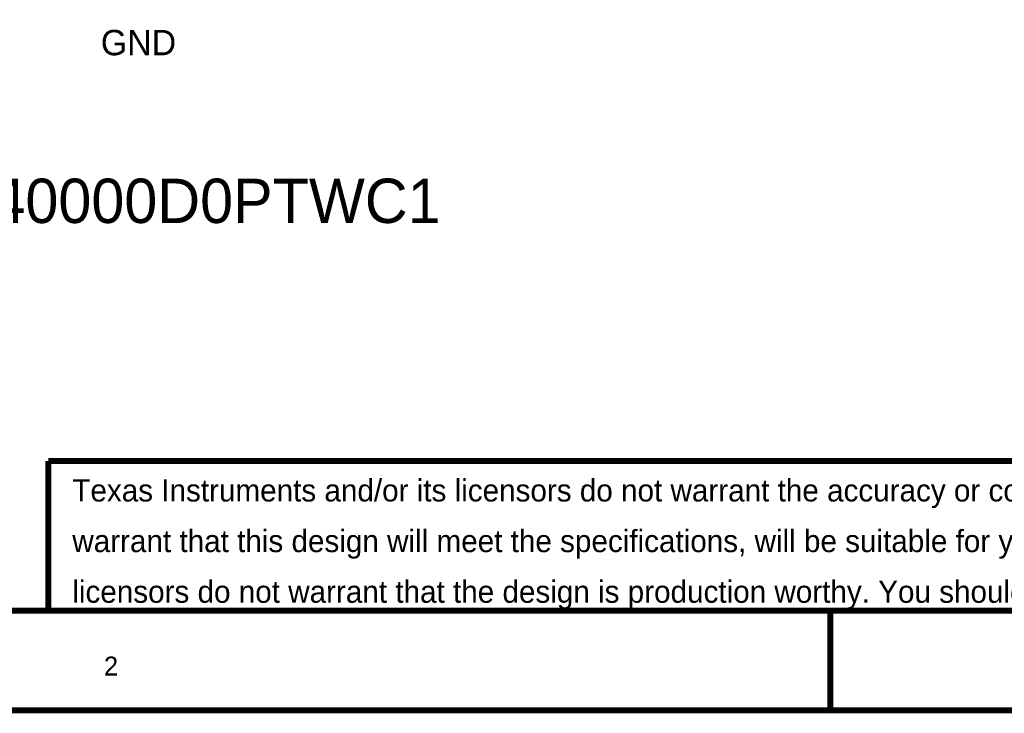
# Model space of a CAD drawing. Header units: inches. Extents: x 0 to 17, y 0 to 11.
# Tile 11 of 256: x 4 to 6, y 0 to 1.4. Entities that reach past the tile are written whole.
import ezdxf

# ---------------------------------------------------------------- set-up
doc = ezdxf.new("R2010")
doc.units = ezdxf.units.IN
doc.header["$MEASUREMENT"] = 0
doc.layers.add('Sheet', color=255, linetype='Continuous')

msp = doc.modelspace()

# ---------------------------------------------------------------- linework, layer by layer
at = {"layer": 'Sheet'}
for points in [[(0.0008, 11, 0.0118, 0.0118, 0), (17, 11, 0.0118, 0.0118, 0), (17, 0, 0.0118, 0.0118, 0), (0.0008, 0, 0.0118, 0.0118, 0), (0.0008, 11, 0.0118, 0.0118, 0)], [(0.0008, 11, 0.0039, 0.0039, 0), (0.0008, 0, 0.0039, 0.0039, 0), (17, 0, 0.0039, 0.0039, 0), (17, 11, 0.0039, 0.0039, 0), (0.0008, 11, 0.0039, 0.0039, 0), (0.0008, 11, 0.0039, 0.0039, 0)], [(0.2006, 10.7994, 0.0118, 0.0118, 0), (16.8002, 10.7994, 0.0118, 0.0118, 0), (16.8002, 0.1998, 0.0118, 0.0118, 0), (0.2006, 0.1998, 0.0118, 0.0118, 0), (0.2006, 10.7994, 0.0118, 0.0118, 0)], [(0.2006, 10.7994, 0.0039, 0.0039, 0), (0.2006, 0.1998, 0.0039, 0.0039, 0), (16.8002, 0.1998, 0.0039, 0.0039, 0), (16.8002, 10.7994, 0.0039, 0.0039, 0), (0.2006, 10.7994, 0.0039, 0.0039, 0), (0.2006, 10.7994, 0.0039, 0.0039, 0)]]:
    msp.add_lwpolyline(points, format="xyseb", close=True, dxfattribs=at)
for points in [[(4.1005, 0.5, 0.0118, 0.0118, 0), (11.5999, 0.5, 0.0118, 0.0118, 0)], [(4.1005, 0.5, 0.0118, 0.0118, 0), (4.1005, 0.1998, 0.0118, 0.0118, 0)], [(5.6669, 0, 0.0118, 0.0118, 0), (5.6669, 0.1998, 0.0118, 0.0118, 0)]]:
    msp.add_lwpolyline(points, format="xyseb", dxfattribs=at)

# ---------------------------------------------------------------- texts
for s, height, p in [('GND', 0.05075, (4.2056, 1.3131)), ('Alternate Crystal part number : CX2016SA40000D0PTWC1', 0.088812, (1.7507, 0.9769)), ('Texas Instruments and/or its licensors do not warrant the accuracy or completeness of this specification or any information contained therein. Texas Instruments and/or its licensors do not ', 0.044406, (4.1485, 0.4187)), ('warrant that this design will meet the specifications, will be suitable for your application or fit for any particular purpose, or will operate in an implementation. Texas Instruments and/or its ', 0.044406, (4.1485, 0.3172)), ('licensors do not warrant that the design is production worthy. You should completely validate and test your design implementation to confirm the system functionality for your application.', 0.044406, (4.1485, 0.2157)), ('2', 0.0381, (4.2119, 0.0698))]:
    msp.add_text(s, height=height, dxfattribs=at).set_placement(p)

doc.saveas('drawing.dxf')
